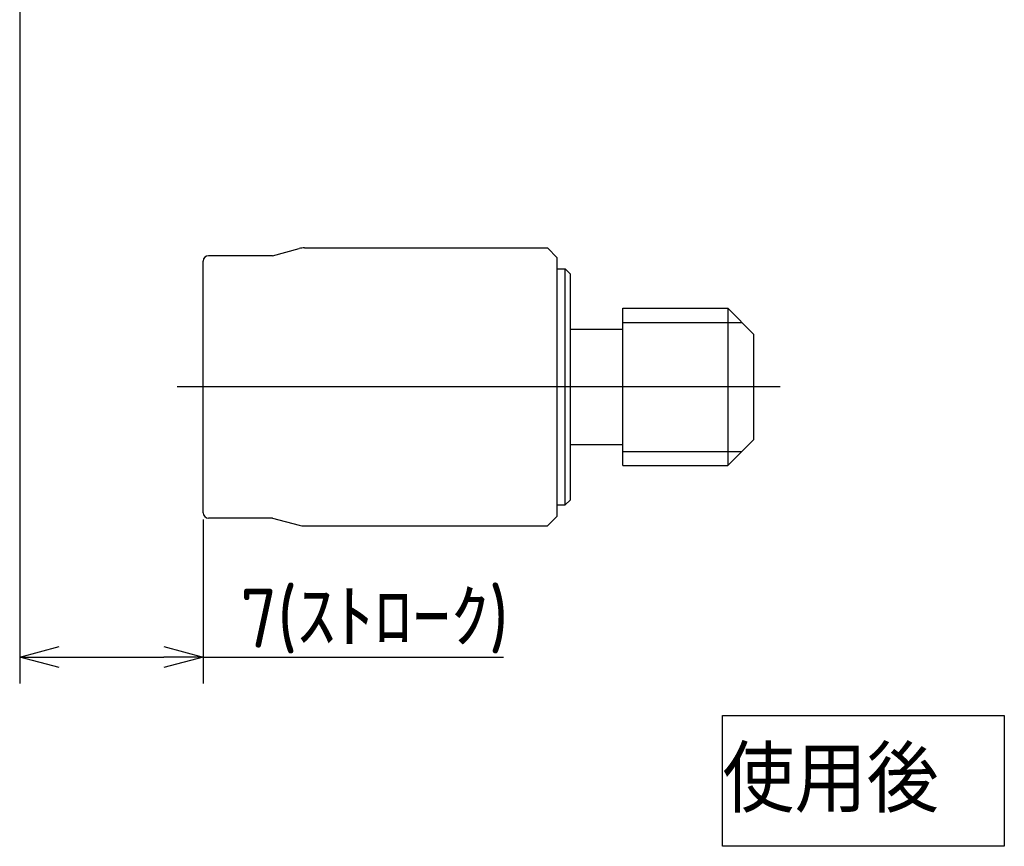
# Model space of a CAD drawing. Extents: x 197.1 to 274.7, y 205 to 268.
# Tile 2 of 8: x 224.8 to 262.4, y 205 to 236.5. Entities that reach past the tile are written whole.
import ezdxf

# ---------------------------------------------------------------- set-up
doc = ezdxf.new("R2010")
doc.units = 0
doc.linetypes.add('CENTER', pattern=[50.8, 31.75, -6.35, 6.35, -6.35])
doc.layers.get('0').update_dxf_attribs({"linetype": 'CONTINUOUS'})
doc.layers.get('DEFPOINTS').update_dxf_attribs({"linetype": 'CONTINUOUS'})
for name, color, linetype in [('18-0-CON', 3, 'CONTINUOUS'), ('図形', 7, 'CONTINUOUS'), ('寸法_文字', 3, 'CONTINUOUS'), ('寸法_文字0', 3, 'CONTINUOUS')]:
    doc.layers.add(name, color=color, linetype=linetype)
doc.layers.get('0').off()
doc.styles.add('DIMENSION', font='isocp.shx', dxfattribs={"bigfont": 'bigfont.shx'})
doc.styles.add('KANJI', font='TXT', dxfattribs={"bigfont": 'BIGFONT'})
doc.dimstyles.get("Standard").update_dxf_attribs({"dimtxt": 0.18, "dimasz": 0.18, "dimexe": 0.18, "dimexo": 0.0625, "dimgap": 0.09, "dimtad": 0, "dimtih": 1, "dimtoh": 1, "dimzin": 0, "dimcen": 0.09, "dimazin": 3, "dimtfac": 1, "dimtofl": 0, "dimtmove": 0, "dimatfit": 3})

# ---------------------------------------------------------------- blocks, each defined once
blk = doc.blocks.new('_OPEN30')
at = {"color": 0, "linetype": 'BYBLOCK'}
for p, q in [((-1, 0.268), (0, 0)), ((0, 0), (-1, -0.268)), ((0, 0), (-1, 0))]:
    blk.add_line(p, q, dxfattribs=at)
blk = doc.blocks.new('*U204')
at = {"layer": '寸法_文字', "color": 3, "style": 'DIMENSION'}
blk.add_text('7(ｽﾄﾛｰｸ)', height=2.25, dxfattribs=at).set_placement((233.262, 212.526))
blk = doc.blocks.new('*D203')
at = {"layer": 'DEFPOINTS', "color": 0}
for p in [(224.85, 247.833), (231.85, 217.664), (231.85, 212.164)]:
    blk.add_point(p, dxfattribs=at)
at = {"layer": '寸法_文字', "color": 3}
for p, q in [((224.85, 247.583), (224.85, 211.164)), ((231.85, 217.414), (231.85, 211.164)), ((226.35, 212.164), (230.35, 212.164)), ((231.85, 212.164), (243.299, 212.164))]:
    blk.add_line(p, q, dxfattribs=at)
blk.add_blockref('*U204', (0, 0))
at = {"layer": '寸法_文字', "color": 3, "xscale": 1.500000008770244, "yscale": 1.500000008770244, "zscale": 1.500000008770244, "rotation": 180}
blk.add_blockref('_OPEN30', (224.85, 212.164), dxfattribs=at)
at = {"layer": '寸法_文字', "color": 3, "xscale": 1.500000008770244, "yscale": 1.500000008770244, "zscale": 1.500000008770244}
blk.add_blockref('_OPEN30', (231.85, 212.164), dxfattribs=at)
blk = doc.blocks.new('*U224')
at = {"layer": '18-0-CON', "style": 'KANJI'}
blk.add_text('使用後', height=2.5, dxfattribs=at).set_placement((251.651, 206.243))

msp = doc.modelspace()

# ---------------------------------------------------------------- linework, layer by layer
at = {"layer": '図形'}
for p, q in [((234.49, 227.464), (235.508, 227.736)), ((235.715, 227.764), (244.974, 227.764)), ((245.35, 227.388), (244.974, 227.764)), ((231.85, 217.664), (231.85, 227.264)), ((234.49, 227.464), (232.05, 227.464)), ((245.35, 217.539), (245.35, 227.388)), ((245.35, 226.964), (245.65, 226.964)), ((245.65, 226.964), (245.85, 226.764)), ((245.65, 217.964), (245.65, 226.964)), ((245.85, 218.164), (245.85, 226.764)), ((247.85, 225.464), (251.85, 225.464)), ((247.85, 219.464), (247.85, 225.464)), ((251.85, 225.464), (252.85, 224.464)), ((251.85, 225.464), (251.85, 219.464)), ((245.85, 224.664), (247.85, 224.664)), ((252.85, 220.464), (252.85, 224.464)), ((251.85, 219.464), (252.85, 220.464)), ((245.85, 220.264), (247.85, 220.264)), ((247.85, 219.464), (251.85, 219.464)), ((245.35, 217.964), (245.65, 217.964)), ((245.85, 218.164), (245.65, 217.964)), ((234.49, 217.464), (232.05, 217.464)), ((234.49, 217.464), (235.508, 217.191)), ((245.35, 217.539), (244.974, 217.164)), ((235.715, 217.164), (244.974, 217.164))]:
    msp.add_line(p, q, dxfattribs=at)
at = {"layer": '図形', "color": 3}
for p, q in [((247.85, 224.922), (252.391, 224.922)), ((247.85, 220.005), (252.391, 220.005))]:
    msp.add_line(p, q, dxfattribs=at)
at = {"layer": '図形', "color": 3, "linetype": 'CENTER'}
msp.add_line((253.85, 222.464), (230.85, 222.464), dxfattribs=at)
at = {"layer": '図形'}
for centre, radius, start, end in [((235.715, 226.964), 0.8, 90, 105), ((232.05, 227.264), 0.2, 90, 180), ((232.05, 217.664), 0.2, 180, 270), ((235.715, 217.964), 0.8, 255, 270)]:
    msp.add_arc(centre, radius, start, end, dxfattribs=at)
at = {"layer": '寸法_文字0', "color": 3}
msp.add_lwpolyline([(251.648, 209.936), (262.4, 209.936), (262.4, 204.952), (251.648, 204.952)], close=True, dxfattribs=at)

# ---------------------------------------------------------------- block references
at = {"layer": '18-0-CON'}
msp.add_blockref('*U224', (0, 0), dxfattribs=at)

# ---------------------------------------------------------------- dimensions: what is measured, and where the dimension line sits
at = {"layer": '寸法_文字'}
dim = msp.add_linear_dim(base=(231.85, 212.164), p1=(224.85, 247.833), p2=(231.85, 217.664), dimstyle='Standard', override={"dimscale": 0.5, "dimpost": '(ｽﾄﾛｰｸ)', "dimclrd": 3, "dimclre": 3, "dimclrt": 3}, dxfattribs=at)
dim.commit()
dim.dimension.update_dxf_attribs({"geometry": '*D203', "text_midpoint": (238.324, 213.651)})

doc.saveas('drawing.dxf')
